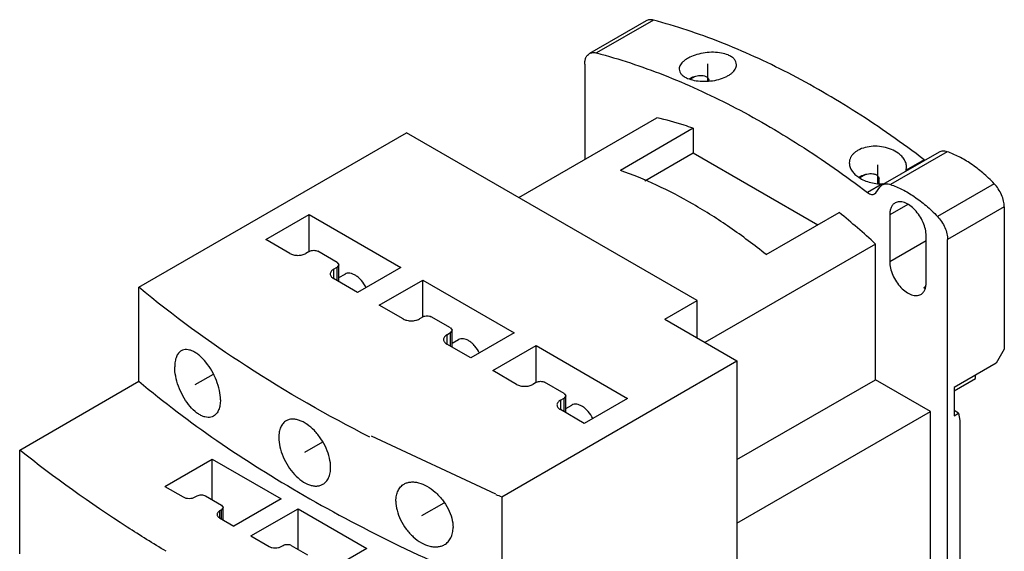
# Model space of a CAD drawing. Header units: millimetres. Extents: x 56 to 148, y 96 to 197.
# Tile 2 of 2: x 62 to 148, y 150 to 197. Entities that reach past the tile are written whole.
import ezdxf

# ---------------------------------------------------------------- set-up
doc = ezdxf.new("R2010")
doc.units = ezdxf.units.MM
doc.header["$MEASUREMENT"] = 0
doc.layers.add('00_COMPONENTS_1', color=7, linetype='Continuous', lineweight=0)
doc.layers.add('03_AXES_1', color=7, linetype='Continuous', lineweight=0)

msp = doc.modelspace()

# ---------------------------------------------------------------- linework, layer by layer
at = {"layer": '00_COMPONENTS_1', "color": 18, "lineweight": 25, "true_color": 0x000000}
for p, q in [((117.102, 196.742), (112.152, 193.884)), ((117.732, 196.799), (112.782, 193.942)), ((111.738, 192.968), (111.738, 184.652)), ((121.386, 191.897), (120.983, 191.664)), ((105.975, 181.325), (118.031, 188.286)), ((72.812, 173.487), (96.181, 186.979)), ((121.567, 172.323), (96.181, 186.979)), ((121.213, 187.365), (114.849, 183.69)), ((121.213, 187.365), (121.213, 185.224)), ((116.981, 182.781), (121.213, 185.224)), ((121.213, 185.224), (132.087, 178.946)), ((142.667, 185.284), (137.758, 182.449)), ((143.376, 185.317), (138.427, 182.46)), ((141.382, 184.614), (139.804, 183.703)), ((139.804, 183.703), (139.835, 183.962)), ((136.236, 183.324), (135.766, 183.052)), ((137.726, 182.503), (136.432, 181.756)), ((137.155, 181.737), (137.493, 182.217)), ((137.429, 182.545), (137.429, 182.951)), ((137.493, 182.217), (137.718, 182.426)), ((147.482, 182.526), (142.532, 179.668)), ((137.042, 181.633), (137.155, 181.737)), ((139.935, 180.724), (138.36, 179.815)), ((148.366, 180.502), (143.416, 177.644)), ((148.366, 180.502), (148.366, 168.078)), ((83.909, 177.649), (87.696, 179.835)), ((87.696, 176.61), (87.696, 179.835)), ((87.696, 179.835), (95.686, 175.222)), ((127.577, 176.342), (133.941, 180.016)), ((138.36, 179.815), (138.36, 175.732)), ((141.542, 173.895), (141.542, 177.978)), ((85.995, 176.444), (83.909, 177.649)), ((137.123, 177.263), (122.238, 168.67)), ((137.123, 165.424), (137.123, 177.263)), ((138.36, 175.732), (141.542, 177.569)), ((143.416, 121.957), (143.416, 177.644)), ((87.732, 176.63), (87.409, 176.444)), ((90.136, 175.651), (88.439, 176.63)), ((90.136, 175.651), (90.282, 175.446)), ((90.282, 175.446), (90.136, 175.242)), ((90.282, 173.969), (90.282, 175.446)), ((89.813, 175.056), (90.136, 175.242)), ((89.813, 175.056), (89.813, 174.24)), ((90.136, 174.054), (90.136, 175.242)), ((90.282, 174.327), (90.816, 174.635)), ((95.686, 175.222), (91.899, 173.035)), ((91.899, 173.035), (89.813, 174.24)), ((93.808, 171.933), (97.596, 174.12)), ((97.596, 170.895), (97.596, 174.12)), ((97.596, 174.12), (105.586, 169.507)), ((72.812, 165.281), (72.812, 173.487)), ((141.492, 173.522), (141.346, 173.437)), ((95.894, 170.729), (93.808, 171.933)), ((118.738, 170.691), (121.567, 172.323)), ((121.567, 169.058), (121.567, 172.323)), ((97.631, 170.915), (97.309, 170.729)), ((100.035, 169.935), (98.338, 170.915)), ((118.738, 170.691), (125.031, 167.057)), ((99.713, 169.341), (100.035, 169.527)), ((99.713, 169.341), (99.713, 168.524)), ((100.035, 169.935), (100.182, 169.731)), ((100.182, 169.731), (100.035, 169.527)), ((100.035, 168.338), (100.035, 169.527)), ((100.182, 168.254), (100.182, 169.731)), ((105.586, 169.507), (101.799, 167.32)), ((101.799, 167.32), (99.713, 168.524)), ((100.182, 168.611), (100.716, 168.92)), ((103.708, 166.218), (107.495, 168.404)), ((107.495, 165.179), (107.495, 168.404)), ((107.495, 168.404), (115.486, 163.791)), ((148.366, 168.078), (147.659, 166.853)), ((104.49, 155.198), (125.031, 167.057)), ((125.031, 167.057), (125.031, 108.31)), ((147.659, 166.853), (143.982, 164.73)), ((105.794, 165.013), (103.708, 166.218)), ((62.417, 159.28), (72.812, 165.281)), ((107.531, 165.2), (107.208, 165.013)), ((109.935, 164.22), (108.238, 165.2)), ((125.031, 158.443), (137.123, 165.424)), ((141.931, 162.648), (137.123, 165.424)), ((143.982, 164.444), (145.856, 165.526)), ((145.856, 165.526), (145.856, 165.812)), ((109.935, 164.22), (110.081, 164.016)), ((143.982, 164.73), (143.982, 162.28)), ((109.612, 163.625), (109.935, 163.812)), ((109.612, 163.625), (109.612, 162.809)), ((110.081, 164.016), (109.935, 163.812)), ((109.935, 162.623), (109.935, 163.812)), ((110.081, 162.538), (110.081, 164.016)), ((115.486, 163.791), (111.698, 161.605)), ((111.698, 161.605), (109.612, 162.809)), ((110.081, 162.896), (110.615, 163.204)), ((125.031, 152.891), (141.931, 162.648)), ((141.931, 135.703), (141.931, 162.648)), ((144.363, 162.5), (143.982, 162.72)), ((143.982, 162.28), (144.363, 162.5)), ((144.363, 162.5), (144.474, 161.867)), ((144.474, 161.867), (144.477, 133.989)), ((103.991, 155.43), (93.116, 160.493)), ((62.417, 150.217), (62.417, 159.28)), ((75.095, 156.107), (79.223, 158.491)), ((79.223, 154.949), (79.223, 158.491)), ((79.223, 158.491), (85.234, 155.021)), ((75.095, 156.107), (76.686, 155.189)), ((77.747, 155.189), (77.923, 155.291)), ((78.63, 155.291), (80.045, 154.474)), ((85.234, 155.021), (81.105, 152.637)), ((104.49, 155.198), (104.49, 146.992)), ((80.045, 154.066), (79.868, 153.964)), ((79.868, 153.964), (79.868, 153.352)), ((80.045, 154.474), (80.191, 154.27)), ((80.191, 154.27), (80.045, 154.066)), ((80.045, 153.25), (80.045, 154.066)), ((80.191, 153.165), (80.191, 154.27)), ((82.59, 151.78), (86.718, 154.163)), ((86.718, 150.621), (86.718, 154.163)), ((86.718, 154.163), (92.729, 150.693)), ((79.868, 153.352), (81.105, 152.637)), ((82.59, 151.78), (84.181, 150.862)), ((85.242, 150.862), (85.419, 150.964)), ((86.126, 150.964), (87.54, 150.147)), ((92.729, 150.693), (88.601, 148.31))]:
    msp.add_line(p, q, dxfattribs=at)
for points, knots in [([(117.732, 196.799), (117.622, 196.828), (117.506, 196.842), (117.393, 196.832), (117.341, 196.827), (117.29, 196.817), (117.24, 196.802), (117.192, 196.787), (117.145, 196.767), (117.102, 196.742)], [0, 0, 0, 0, 1, 1, 1, 2, 2, 2, 3, 3, 3, 3]), ([(141.382, 184.614), (139.462, 186.073), (137.486, 187.459), (135.452, 188.755), (133.516, 189.988), (131.529, 191.14), (129.489, 192.19), (127.559, 193.185), (125.583, 194.089), (123.561, 194.882), (121.655, 195.629), (119.709, 196.276), (117.732, 196.799)], [0, 0, 0, 0, 1, 1, 1, 2, 2, 2, 3, 3, 3, 4, 4, 4, 4]), ([(111.738, 192.968), (111.738, 193.07), (111.746, 193.171), (111.765, 193.271), (111.782, 193.36), (111.808, 193.448), (111.845, 193.531), (111.879, 193.606), (111.922, 193.676), (111.976, 193.738), (112.026, 193.796), (112.086, 193.846), (112.152, 193.884)], [0, 0, 0, 0, 1, 1, 1, 2, 2, 2, 3, 3, 3, 4, 4, 4, 4]), ([(112.152, 193.884), (112.195, 193.909), (112.242, 193.929), (112.29, 193.944), (112.34, 193.96), (112.391, 193.969), (112.443, 193.974), (112.556, 193.984), (112.672, 193.971), (112.782, 193.942)], [0, 0, 0, 0, 1, 1, 1, 2, 2, 2, 3, 3, 3, 3]), ([(112.782, 193.942), (114.759, 193.419), (116.705, 192.771), (118.611, 192.024), (120.633, 191.232), (122.61, 190.327), (124.54, 189.333), (126.579, 188.282), (128.567, 187.13), (130.502, 185.897), (132.536, 184.601), (134.513, 183.215), (136.432, 181.756)], [0, 0, 0, 0, 1, 1, 1, 2, 2, 2, 3, 3, 3, 4, 4, 4, 4]), ([(124.253, 193.763), (124.066, 193.842), (123.868, 193.896), (123.667, 193.933), (123.44, 193.975), (123.21, 193.995), (122.98, 193.997), (122.735, 194), (122.491, 193.984), (122.249, 193.951), (122.008, 193.918), (121.769, 193.868), (121.536, 193.8), (121.319, 193.737), (121.107, 193.657), (120.904, 193.558), (120.812, 193.513), (120.723, 193.464), (120.636, 193.41), (120.557, 193.361), (120.48, 193.307), (120.408, 193.248), (120.343, 193.195), (120.281, 193.138), (120.226, 193.076), (120.176, 193.021), (120.131, 192.961), (120.093, 192.897), (120.059, 192.84), (120.032, 192.779), (120.013, 192.716), (119.996, 192.657), (119.986, 192.596), (119.986, 192.535)], [0, 0, 0, 0, 1, 1, 1, 2, 2, 2, 3, 3, 3, 4, 4, 4, 5, 5, 5, 6, 6, 6, 7, 7, 7, 8, 8, 8, 9, 9, 9, 10, 10, 10, 11, 11, 11, 11]), ([(124.985, 192.917), (124.985, 193.001), (124.969, 193.086), (124.937, 193.164), (124.904, 193.249), (124.854, 193.325), (124.795, 193.394), (124.727, 193.471), (124.648, 193.538), (124.563, 193.596), (124.466, 193.662), (124.361, 193.717), (124.253, 193.763)], [0, 0, 0, 0, 1, 1, 1, 2, 2, 2, 3, 3, 3, 4, 4, 4, 4]), ([(119.986, 192.535), (119.986, 192.455), (120.003, 192.374), (120.034, 192.3), (120.067, 192.219), (120.118, 192.146), (120.176, 192.081), (120.244, 192.006), (120.323, 191.942), (120.408, 191.886), (120.505, 191.821), (120.61, 191.767), (120.718, 191.722)], [0, 0, 0, 0, 1, 1, 1, 2, 2, 2, 3, 3, 3, 4, 4, 4, 4]), ([(120.718, 191.722), (120.906, 191.642), (121.104, 191.586), (121.304, 191.546), (121.531, 191.5), (121.761, 191.475), (121.992, 191.467), (122.237, 191.458), (122.481, 191.467), (122.725, 191.495), (122.965, 191.521), (123.204, 191.565), (123.438, 191.629), (123.654, 191.688), (123.866, 191.764), (124.068, 191.862), (124.16, 191.906), (124.249, 191.955), (124.336, 192.009), (124.415, 192.059), (124.491, 192.113), (124.564, 192.173), (124.629, 192.227), (124.69, 192.286), (124.746, 192.35), (124.796, 192.407), (124.841, 192.469), (124.878, 192.536), (124.912, 192.596), (124.94, 192.66), (124.958, 192.726), (124.976, 192.788), (124.985, 192.853), (124.985, 192.917)], [0, 0, 0, 0, 1, 1, 1, 2, 2, 2, 3, 3, 3, 4, 4, 4, 5, 5, 5, 6, 6, 6, 7, 7, 7, 8, 8, 8, 9, 9, 9, 10, 10, 10, 11, 11, 11, 11]), ([(120.856, 191.694), (120.927, 191.731), (120.999, 191.765), (121.073, 191.796), (121.149, 191.829), (121.227, 191.858), (121.306, 191.884), (121.387, 191.911), (121.47, 191.933), (121.553, 191.95), (121.638, 191.968), (121.724, 191.98), (121.811, 191.984), (121.898, 191.988), (121.985, 191.985), (122.071, 191.97), (122.156, 191.956), (122.239, 191.931), (122.315, 191.892), (122.353, 191.873), (122.388, 191.85), (122.421, 191.824), (122.452, 191.799), (122.481, 191.77), (122.505, 191.737), (122.528, 191.706), (122.547, 191.672), (122.56, 191.635), (122.573, 191.599), (122.58, 191.562), (122.58, 191.524)], [0, 0, 0, 0, 1, 1, 1, 2, 2, 2, 3, 3, 3, 4, 4, 4, 5, 5, 5, 6, 6, 6, 7, 7, 7, 8, 8, 8, 9, 9, 9, 10, 10, 10, 10]), ([(121.213, 187.365), (120.947, 187.458), (120.679, 187.547), (120.41, 187.633), (119.627, 187.884), (118.833, 188.103), (118.031, 188.286)], [0, 0, 0, 0, 1, 1, 1, 2, 2, 2, 2]), ([(139.103, 185.19), (138.922, 185.322), (138.723, 185.43), (138.517, 185.516), (138.295, 185.609), (138.064, 185.678), (137.829, 185.724), (137.588, 185.771), (137.342, 185.794), (137.096, 185.795), (136.857, 185.795), (136.618, 185.773), (136.383, 185.726), (136.166, 185.682), (135.953, 185.615), (135.752, 185.522), (135.66, 185.48), (135.571, 185.431), (135.485, 185.377), (135.405, 185.326), (135.328, 185.269), (135.257, 185.206), (135.191, 185.147), (135.13, 185.082), (135.075, 185.013), (135.024, 184.947), (134.979, 184.876), (134.943, 184.801), (134.908, 184.73), (134.88, 184.655), (134.862, 184.577), (134.844, 184.501), (134.835, 184.422), (134.835, 184.344)], [0, 0, 0, 0, 1, 1, 1, 2, 2, 2, 3, 3, 3, 4, 4, 4, 5, 5, 5, 6, 6, 6, 7, 7, 7, 8, 8, 8, 9, 9, 9, 10, 10, 10, 11, 11, 11, 11]), ([(139.835, 183.962), (139.835, 184.073), (139.818, 184.184), (139.787, 184.291), (139.754, 184.404), (139.705, 184.512), (139.644, 184.614), (139.579, 184.723), (139.501, 184.824), (139.413, 184.917), (139.319, 185.018), (139.214, 185.108), (139.103, 185.19)], [0, 0, 0, 0, 1, 1, 1, 2, 2, 2, 3, 3, 3, 4, 4, 4, 4]), ([(143.376, 185.317), (143.313, 185.339), (143.247, 185.355), (143.18, 185.366), (143.119, 185.375), (143.056, 185.379), (142.994, 185.376), (142.936, 185.373), (142.878, 185.365), (142.822, 185.349), (142.768, 185.333), (142.716, 185.311), (142.667, 185.283)], [0, 0, 0, 0, 1, 1, 1, 2, 2, 2, 3, 3, 3, 4, 4, 4, 4]), ([(147.482, 182.526), (147.166, 182.856), (146.835, 183.171), (146.487, 183.468), (146.158, 183.75), (145.815, 184.015), (145.456, 184.259), (145.121, 184.487), (144.773, 184.696), (144.412, 184.88), (144.077, 185.05), (143.732, 185.199), (143.376, 185.317)], [0, 0, 0, 0, 1, 1, 1, 2, 2, 2, 3, 3, 3, 4, 4, 4, 4]), ([(134.835, 184.344), (134.835, 184.237), (134.852, 184.129), (134.883, 184.027), (134.916, 183.917), (134.966, 183.812), (135.026, 183.714), (135.092, 183.607), (135.17, 183.509), (135.257, 183.418), (135.352, 183.319), (135.457, 183.229), (135.567, 183.148)], [0, 0, 0, 0, 1, 1, 1, 2, 2, 2, 3, 3, 3, 4, 4, 4, 4]), ([(127.577, 176.342), (126.551, 177.168), (125.495, 177.959), (124.41, 178.708), (123.372, 179.424), (122.306, 180.102), (121.213, 180.733), (120.172, 181.334), (119.106, 181.893), (118.016, 182.399), (116.981, 182.88), (115.925, 183.314), (114.849, 183.69)], [0, 0, 0, 0, 1, 1, 1, 2, 2, 2, 3, 3, 3, 4, 4, 4, 4]), ([(135.567, 183.148), (135.712, 183.043), (135.867, 182.952), (136.028, 182.874), (136.2, 182.791), (136.378, 182.722), (136.561, 182.667), (136.938, 182.554), (137.334, 182.498), (137.726, 182.503)], [0, 0, 0, 0, 1, 1, 1, 2, 2, 2, 3, 3, 3, 3]), ([(135.666, 183.101), (135.737, 183.139), (135.81, 183.174), (135.884, 183.207), (135.961, 183.241), (136.04, 183.272), (136.12, 183.299), (136.203, 183.328), (136.287, 183.352), (136.372, 183.371), (136.458, 183.39), (136.546, 183.404), (136.635, 183.409), (136.724, 183.415), (136.813, 183.413), (136.901, 183.4), (136.989, 183.387), (137.075, 183.363), (137.154, 183.325), (137.192, 183.306), (137.229, 183.283), (137.263, 183.257), (137.296, 183.231), (137.326, 183.202), (137.351, 183.169), (137.375, 183.137), (137.395, 183.102), (137.409, 183.064), (137.422, 183.028), (137.429, 182.99), (137.429, 182.951)], [0, 0, 0, 0, 1, 1, 1, 2, 2, 2, 3, 3, 3, 4, 4, 4, 5, 5, 5, 6, 6, 6, 7, 7, 7, 8, 8, 8, 9, 9, 9, 10, 10, 10, 10]), ([(139.77, 183.593), (139.773, 183.602), (139.777, 183.611), (139.78, 183.62), (139.789, 183.647), (139.797, 183.675), (139.804, 183.703)], [0, 0, 0, 0, 1, 1, 1, 2, 2, 2, 2]), ([(137.718, 182.426), (137.766, 182.454), (137.818, 182.476), (137.872, 182.491), (137.928, 182.507), (137.986, 182.516), (138.044, 182.519), (138.106, 182.521), (138.169, 182.517), (138.231, 182.508), (138.297, 182.498), (138.363, 182.481), (138.427, 182.46)], [0, 0, 0, 0, 1, 1, 1, 2, 2, 2, 3, 3, 3, 4, 4, 4, 4]), ([(138.427, 182.46), (138.782, 182.341), (139.128, 182.192), (139.462, 182.022), (139.823, 181.838), (140.172, 181.629), (140.507, 181.401), (140.865, 181.158), (141.208, 180.892), (141.538, 180.611), (141.885, 180.314), (142.216, 179.998), (142.532, 179.668)], [0, 0, 0, 0, 1, 1, 1, 2, 2, 2, 3, 3, 3, 4, 4, 4, 4]), ([(148.366, 180.502), (148.366, 180.674), (148.343, 180.846), (148.304, 181.015), (148.262, 181.2), (148.2, 181.38), (148.124, 181.554), (148.045, 181.735), (147.951, 181.908), (147.842, 182.073), (147.736, 182.234), (147.615, 182.386), (147.482, 182.526)], [0, 0, 0, 0, 1, 1, 1, 2, 2, 2, 3, 3, 3, 4, 4, 4, 4]), ([(136.432, 181.756), (136.484, 181.716), (136.539, 181.681), (136.598, 181.653), (136.65, 181.627), (136.704, 181.607), (136.761, 181.596), (136.811, 181.586), (136.862, 181.582), (136.912, 181.589), (136.958, 181.595), (137.003, 181.609), (137.043, 181.632)], [0, 0, 0, 0, 1, 1, 1, 2, 2, 2, 3, 3, 3, 4, 4, 4, 4]), ([(138.826, 180.845), (138.752, 180.802), (138.685, 180.746), (138.628, 180.681), (138.568, 180.611), (138.519, 180.532), (138.481, 180.448), (138.439, 180.355), (138.41, 180.256), (138.391, 180.155), (138.369, 180.043), (138.36, 179.929), (138.36, 179.815)], [0, 0, 0, 0, 1, 1, 1, 2, 2, 2, 3, 3, 3, 4, 4, 4, 4]), ([(141.542, 177.978), (141.542, 178.17), (141.517, 178.363), (141.474, 178.551), (141.427, 178.757), (141.359, 178.959), (141.274, 179.153), (141.187, 179.355), (141.081, 179.549), (140.961, 179.734), (140.842, 179.914), (140.709, 180.085), (140.56, 180.242), (140.423, 180.387), (140.272, 180.52), (140.107, 180.634), (139.963, 180.734), (139.807, 180.82), (139.641, 180.877), (139.568, 180.903), (139.492, 180.923), (139.415, 180.935), (139.345, 180.947), (139.273, 180.952), (139.201, 180.949), (139.135, 180.947), (139.068, 180.937), (139.004, 180.919), (138.942, 180.902), (138.882, 180.877), (138.826, 180.845)], [0, 0, 0, 0, 1, 1, 1, 2, 2, 2, 3, 3, 3, 4, 4, 4, 5, 5, 5, 6, 6, 6, 7, 7, 7, 8, 8, 8, 9, 9, 9, 10, 10, 10, 10]), ([(142.532, 179.668), (142.666, 179.529), (142.786, 179.376), (142.892, 179.215), (143.001, 179.051), (143.096, 178.877), (143.175, 178.696), (143.25, 178.522), (143.312, 178.342), (143.354, 178.157), (143.393, 177.989), (143.416, 177.816), (143.416, 177.644)], [0, 0, 0, 0, 1, 1, 1, 2, 2, 2, 3, 3, 3, 4, 4, 4, 4]), ([(85.995, 176.444), (86.095, 176.386), (86.206, 176.346), (86.319, 176.319), (86.445, 176.289), (86.573, 176.275), (86.702, 176.275), (86.831, 176.275), (86.959, 176.289), (87.085, 176.319), (87.198, 176.346), (87.309, 176.386), (87.409, 176.444)], [0, 0, 0, 0, 1, 1, 1, 2, 2, 2, 3, 3, 3, 4, 4, 4, 4]), ([(87.732, 176.63), (87.782, 176.659), (87.837, 176.679), (87.894, 176.693), (87.956, 176.708), (88.021, 176.715), (88.085, 176.715), (88.149, 176.715), (88.214, 176.708), (88.276, 176.693), (88.333, 176.679), (88.388, 176.659), (88.439, 176.63)], [0, 0, 0, 0, 1, 1, 1, 2, 2, 2, 3, 3, 3, 4, 4, 4, 4]), ([(138.36, 175.732), (138.36, 175.54), (138.386, 175.347), (138.429, 175.159), (138.476, 174.953), (138.544, 174.751), (138.628, 174.557), (138.716, 174.355), (138.821, 174.16), (138.942, 173.976), (139.06, 173.796), (139.194, 173.625), (139.342, 173.468), (139.48, 173.323), (139.63, 173.19), (139.795, 173.076), (139.94, 172.975), (140.096, 172.89), (140.262, 172.833), (140.335, 172.807), (140.411, 172.787), (140.487, 172.775), (140.558, 172.763), (140.63, 172.758), (140.701, 172.761), (140.768, 172.763), (140.835, 172.773), (140.899, 172.791), (140.961, 172.808), (141.021, 172.833), (141.076, 172.865)], [0, 0, 0, 0, 1, 1, 1, 2, 2, 2, 3, 3, 3, 4, 4, 4, 5, 5, 5, 6, 6, 6, 7, 7, 7, 8, 8, 8, 9, 9, 9, 10, 10, 10, 10]), ([(89.813, 175.056), (89.769, 175.031), (89.727, 175.002), (89.689, 174.969), (89.655, 174.939), (89.623, 174.906), (89.596, 174.869), (89.573, 174.836), (89.553, 174.799), (89.54, 174.761), (89.527, 174.724), (89.52, 174.686), (89.52, 174.648)], [0, 0, 0, 0, 1, 1, 1, 2, 2, 2, 3, 3, 3, 4, 4, 4, 4]), ([(89.52, 174.648), (89.52, 174.61), (89.527, 174.572), (89.54, 174.535), (89.553, 174.497), (89.573, 174.46), (89.596, 174.427), (89.623, 174.39), (89.655, 174.357), (89.689, 174.327), (89.727, 174.294), (89.769, 174.265), (89.813, 174.24)], [0, 0, 0, 0, 1, 1, 1, 2, 2, 2, 3, 3, 3, 4, 4, 4, 4]), ([(92.653, 173.463), (92.545, 173.68), (92.411, 173.884), (92.253, 174.068), (92.178, 174.156), (92.098, 174.238), (92.012, 174.315), (91.932, 174.386), (91.846, 174.451), (91.756, 174.509), (91.674, 174.561), (91.588, 174.607), (91.498, 174.642), (91.417, 174.674), (91.334, 174.698), (91.248, 174.709), (91.171, 174.72), (91.093, 174.72), (91.017, 174.707), (90.947, 174.695), (90.878, 174.671), (90.816, 174.635)], [0, 0, 0, 0, 1, 1, 1, 2, 2, 2, 3, 3, 3, 4, 4, 4, 5, 5, 5, 6, 6, 6, 7, 7, 7, 7]), ([(141.076, 172.865), (141.15, 172.908), (141.218, 172.964), (141.274, 173.029), (141.335, 173.099), (141.383, 173.178), (141.421, 173.262), (141.463, 173.355), (141.493, 173.454), (141.512, 173.555), (141.533, 173.667), (141.542, 173.781), (141.542, 173.895)], [0, 0, 0, 0, 1, 1, 1, 2, 2, 2, 3, 3, 3, 4, 4, 4, 4]), ([(92.986, 160.408), (89.297, 162.287), (85.694, 164.343), (82.217, 166.597), (78.954, 168.713), (75.801, 171.004), (72.812, 173.487)], [0, 0, 0, 0, 1, 1, 1, 2, 2, 2, 2]), ([(141.491, 173.398), (141.479, 173.4), (141.467, 173.403), (141.455, 173.406), (141.418, 173.415), (141.382, 173.425), (141.346, 173.437)], [0, 0, 0, 0, 1, 1, 1, 2, 2, 2, 2]), ([(95.894, 170.729), (95.995, 170.671), (96.106, 170.631), (96.219, 170.604), (96.344, 170.574), (96.473, 170.56), (96.602, 170.56), (96.73, 170.56), (96.859, 170.574), (96.984, 170.604), (97.097, 170.631), (97.208, 170.671), (97.309, 170.729)], [0, 0, 0, 0, 1, 1, 1, 2, 2, 2, 3, 3, 3, 4, 4, 4, 4]), ([(97.631, 170.915), (97.681, 170.944), (97.737, 170.964), (97.793, 170.978), (97.856, 170.993), (97.92, 171), (97.985, 171), (98.049, 171), (98.113, 170.993), (98.176, 170.978), (98.233, 170.964), (98.288, 170.944), (98.338, 170.915)], [0, 0, 0, 0, 1, 1, 1, 2, 2, 2, 3, 3, 3, 4, 4, 4, 4]), ([(99.713, 169.341), (99.669, 169.316), (99.627, 169.287), (99.589, 169.253), (99.554, 169.224), (99.523, 169.19), (99.496, 169.153), (99.472, 169.12), (99.452, 169.084), (99.439, 169.045), (99.427, 169.009), (99.42, 168.971), (99.42, 168.933)], [0, 0, 0, 0, 1, 1, 1, 2, 2, 2, 3, 3, 3, 4, 4, 4, 4]), ([(99.42, 168.933), (99.42, 168.895), (99.427, 168.856), (99.439, 168.82), (99.452, 168.781), (99.472, 168.745), (99.496, 168.712), (99.523, 168.675), (99.554, 168.642), (99.589, 168.612), (99.627, 168.579), (99.669, 168.55), (99.713, 168.524)], [0, 0, 0, 0, 1, 1, 1, 2, 2, 2, 3, 3, 3, 4, 4, 4, 4]), ([(102.553, 167.748), (102.445, 167.964), (102.31, 168.169), (102.153, 168.353), (102.078, 168.44), (101.997, 168.523), (101.911, 168.599), (101.831, 168.67), (101.746, 168.736), (101.656, 168.794), (101.574, 168.846), (101.488, 168.891), (101.397, 168.927), (101.317, 168.959), (101.233, 168.983), (101.147, 168.994), (101.071, 169.004), (100.993, 169.005), (100.917, 168.991), (100.846, 168.979), (100.777, 168.955), (100.716, 168.92)], [0, 0, 0, 0, 1, 1, 1, 2, 2, 2, 3, 3, 3, 4, 4, 4, 5, 5, 5, 6, 6, 6, 7, 7, 7, 7]), ([(76.52, 167.945), (76.428, 167.892), (76.346, 167.818), (76.279, 167.735), (76.202, 167.641), (76.144, 167.535), (76.099, 167.423), (76.046, 167.294), (76.011, 167.158), (75.988, 167.021), (75.962, 166.863), (75.951, 166.703), (75.951, 166.543)], [0, 0, 0, 0, 1, 1, 1, 2, 2, 2, 3, 3, 3, 4, 4, 4, 4]), ([(79.939, 163.666), (79.939, 163.939), (79.905, 164.213), (79.85, 164.481), (79.789, 164.777), (79.7, 165.066), (79.592, 165.348), (79.479, 165.638), (79.344, 165.92), (79.189, 166.191), (79.038, 166.452), (78.869, 166.703), (78.679, 166.938), (78.506, 167.151), (78.317, 167.352), (78.108, 167.528), (78.015, 167.607), (77.917, 167.681), (77.815, 167.748), (77.723, 167.808), (77.626, 167.864), (77.526, 167.91), (77.436, 167.953), (77.342, 167.988), (77.246, 168.013), (77.16, 168.036), (77.071, 168.051), (76.982, 168.054), (76.9, 168.057), (76.818, 168.05), (76.738, 168.031), (76.662, 168.013), (76.588, 167.984), (76.52, 167.945)], [0, 0, 0, 0, 1, 1, 1, 2, 2, 2, 3, 3, 3, 4, 4, 4, 5, 5, 5, 6, 6, 6, 7, 7, 7, 8, 8, 8, 9, 9, 9, 10, 10, 10, 11, 11, 11, 11]), ([(79.34, 162.248), (79.27, 162.207), (79.193, 162.176), (79.114, 162.157), (79.031, 162.136), (78.946, 162.128), (78.862, 162.129), (78.77, 162.131), (78.679, 162.145), (78.591, 162.167), (78.493, 162.191), (78.398, 162.226), (78.306, 162.268), (78.205, 162.314), (78.108, 162.369), (78.014, 162.43), (77.912, 162.497), (77.815, 162.572), (77.722, 162.651), (77.514, 162.828), (77.328, 163.03), (77.16, 163.245), (76.974, 163.483), (76.81, 163.736), (76.665, 164.001), (76.516, 164.274), (76.387, 164.559), (76.28, 164.852), (76.176, 165.136), (76.093, 165.428), (76.035, 165.725), (75.982, 165.995), (75.951, 166.269), (75.951, 166.543)], [0, 0, 0, 0, 1, 1, 1, 2, 2, 2, 3, 3, 3, 4, 4, 4, 5, 5, 5, 6, 6, 6, 7, 7, 7, 8, 8, 8, 9, 9, 9, 10, 10, 10, 11, 11, 11, 11]), ([(72.812, 165.281), (75.007, 163.457), (77.291, 161.738), (79.64, 160.115), (82.106, 158.413), (84.643, 156.818), (87.237, 155.32), (89.949, 153.755), (92.722, 152.296), (95.542, 150.934), (98.478, 149.517), (101.465, 148.206), (104.49, 146.992)], [0, 0, 0, 0, 1, 1, 1, 2, 2, 2, 3, 3, 3, 4, 4, 4, 4]), ([(107.531, 165.2), (107.581, 165.229), (107.636, 165.249), (107.693, 165.262), (107.756, 165.277), (107.82, 165.284), (107.884, 165.284), (107.948, 165.284), (108.013, 165.277), (108.075, 165.262), (108.132, 165.249), (108.187, 165.229), (108.238, 165.2)], [0, 0, 0, 0, 1, 1, 1, 2, 2, 2, 3, 3, 3, 4, 4, 4, 4]), ([(105.794, 165.013), (105.894, 164.956), (106.005, 164.915), (106.118, 164.888), (106.244, 164.858), (106.372, 164.844), (106.501, 164.844), (106.63, 164.844), (106.758, 164.858), (106.884, 164.888), (106.997, 164.915), (107.108, 164.956), (107.208, 165.013)], [0, 0, 0, 0, 1, 1, 1, 2, 2, 2, 3, 3, 3, 4, 4, 4, 4]), ([(79.939, 163.666), (79.939, 163.506), (79.927, 163.345), (79.899, 163.188), (79.875, 163.049), (79.837, 162.912), (79.782, 162.781), (79.734, 162.668), (79.673, 162.559), (79.594, 162.464), (79.522, 162.378), (79.437, 162.303), (79.34, 162.248)], [0, 0, 0, 0, 1, 1, 1, 2, 2, 2, 3, 3, 3, 4, 4, 4, 4]), ([(109.612, 163.625), (109.568, 163.6), (109.527, 163.571), (109.488, 163.538), (109.454, 163.508), (109.422, 163.475), (109.396, 163.438), (109.372, 163.405), (109.352, 163.369), (109.339, 163.33), (109.326, 163.294), (109.319, 163.255), (109.319, 163.217)], [0, 0, 0, 0, 1, 1, 1, 2, 2, 2, 3, 3, 3, 4, 4, 4, 4]), ([(109.319, 163.217), (109.319, 163.179), (109.326, 163.141), (109.339, 163.105), (109.352, 163.066), (109.372, 163.03), (109.396, 162.996), (109.422, 162.959), (109.454, 162.926), (109.488, 162.896), (109.527, 162.863), (109.568, 162.834), (109.612, 162.809)], [0, 0, 0, 0, 1, 1, 1, 2, 2, 2, 3, 3, 3, 4, 4, 4, 4]), ([(112.452, 162.033), (112.344, 162.249), (112.21, 162.454), (112.052, 162.637), (111.977, 162.725), (111.897, 162.808), (111.811, 162.884), (111.731, 162.955), (111.646, 163.021), (111.555, 163.078), (111.473, 163.13), (111.387, 163.176), (111.297, 163.212), (111.216, 163.243), (111.133, 163.267), (111.047, 163.279), (110.971, 163.289), (110.893, 163.289), (110.816, 163.276), (110.746, 163.264), (110.677, 163.24), (110.615, 163.204)], [0, 0, 0, 0, 1, 1, 1, 2, 2, 2, 3, 3, 3, 4, 4, 4, 5, 5, 5, 6, 6, 6, 7, 7, 7, 7]), ([(85.684, 161.837), (85.58, 161.777), (85.486, 161.697), (85.408, 161.606), (85.323, 161.508), (85.256, 161.396), (85.203, 161.278), (85.144, 161.146), (85.104, 161.006), (85.077, 160.864), (85.047, 160.704), (85.035, 160.542), (85.035, 160.38)], [0, 0, 0, 0, 1, 1, 1, 2, 2, 2, 3, 3, 3, 4, 4, 4, 4]), ([(89.562, 157.768), (89.562, 158.041), (89.525, 158.315), (89.462, 158.581), (89.393, 158.875), (89.294, 159.16), (89.172, 159.435), (89.044, 159.721), (88.891, 159.996), (88.717, 160.256), (88.63, 160.385), (88.538, 160.51), (88.441, 160.632), (88.346, 160.75), (88.246, 160.865), (88.14, 160.975), (87.943, 161.18), (87.727, 161.368), (87.492, 161.529), (87.385, 161.603), (87.274, 161.67), (87.159, 161.731), (87.052, 161.786), (86.943, 161.835), (86.829, 161.875), (86.725, 161.912), (86.619, 161.942), (86.51, 161.96), (86.411, 161.977), (86.31, 161.985), (86.209, 161.981), (86.115, 161.978), (86.022, 161.965), (85.932, 161.94), (85.845, 161.916), (85.761, 161.881), (85.684, 161.837)], [0, 0, 0, 0, 1, 1, 1, 2, 2, 2, 3, 3, 3, 4, 4, 4, 5, 5, 5, 6, 6, 6, 7, 7, 7, 8, 8, 8, 9, 9, 9, 10, 10, 10, 11, 11, 11, 12, 12, 12, 12]), ([(85.035, 160.38), (85.035, 160.106), (85.07, 159.832), (85.13, 159.564), (85.195, 159.269), (85.29, 158.981), (85.408, 158.703), (85.529, 158.415), (85.676, 158.137), (85.845, 157.873), (86.011, 157.615), (86.198, 157.37), (86.408, 157.146), (86.602, 156.938), (86.814, 156.748), (87.048, 156.586), (87.254, 156.443), (87.476, 156.322), (87.712, 156.241), (87.818, 156.205), (87.926, 156.177), (88.036, 156.159), (88.137, 156.143), (88.24, 156.136), (88.343, 156.141), (88.439, 156.146), (88.535, 156.16), (88.628, 156.187), (88.718, 156.212), (88.804, 156.249), (88.885, 156.295)], [0, 0, 0, 0, 1, 1, 1, 2, 2, 2, 3, 3, 3, 4, 4, 4, 5, 5, 5, 6, 6, 6, 7, 7, 7, 8, 8, 8, 9, 9, 9, 10, 10, 10, 10]), ([(75.208, 150.444), (74.064, 151.129), (72.93, 151.832), (71.808, 152.553), (68.568, 154.636), (65.424, 156.874), (62.417, 159.28)], [0, 0, 0, 0, 1, 1, 1, 2, 2, 2, 2]), ([(88.885, 156.295), (88.992, 156.357), (89.089, 156.438), (89.172, 156.532), (89.259, 156.631), (89.33, 156.745), (89.385, 156.865), (89.447, 156.998), (89.489, 157.139), (89.517, 157.283), (89.549, 157.443), (89.562, 157.606), (89.562, 157.768)], [0, 0, 0, 0, 1, 1, 1, 2, 2, 2, 3, 3, 3, 4, 4, 4, 4]), ([(95.974, 156.314), (96.06, 156.364), (96.152, 156.404), (96.248, 156.433), (96.347, 156.463), (96.45, 156.482), (96.554, 156.491), (96.664, 156.501), (96.776, 156.5), (96.886, 156.489), (97.005, 156.478), (97.122, 156.456), (97.237, 156.427), (97.492, 156.361), (97.736, 156.256), (97.966, 156.127), (98.221, 155.984), (98.458, 155.812), (98.678, 155.619), (98.91, 155.415), (99.122, 155.189), (99.312, 154.945), (99.503, 154.7), (99.672, 154.437), (99.813, 154.16), (99.948, 153.896), (100.058, 153.619), (100.134, 153.331), (100.203, 153.069), (100.245, 152.798), (100.245, 152.528)], [0, 0, 0, 0, 1, 1, 1, 2, 2, 2, 3, 3, 3, 4, 4, 4, 5, 5, 5, 6, 6, 6, 7, 7, 7, 8, 8, 8, 9, 9, 9, 10, 10, 10, 10]), ([(95.257, 154.828), (95.257, 154.99), (95.272, 155.152), (95.304, 155.311), (95.334, 155.455), (95.379, 155.597), (95.443, 155.73), (95.502, 155.852), (95.578, 155.968), (95.669, 156.068), (95.757, 156.165), (95.861, 156.249), (95.974, 156.314)], [0, 0, 0, 0, 1, 1, 1, 2, 2, 2, 3, 3, 3, 4, 4, 4, 4]), ([(76.686, 155.189), (76.761, 155.145), (76.844, 155.115), (76.929, 155.095), (77.023, 155.073), (77.12, 155.062), (77.216, 155.062), (77.313, 155.062), (77.409, 155.073), (77.503, 155.095), (77.588, 155.115), (77.671, 155.145), (77.747, 155.189)], [0, 0, 0, 0, 1, 1, 1, 2, 2, 2, 3, 3, 3, 4, 4, 4, 4]), ([(77.923, 155.291), (77.974, 155.32), (78.029, 155.34), (78.086, 155.354), (78.148, 155.369), (78.213, 155.375), (78.277, 155.375), (78.341, 155.375), (78.405, 155.369), (78.468, 155.354), (78.525, 155.34), (78.58, 155.32), (78.63, 155.291)], [0, 0, 0, 0, 1, 1, 1, 2, 2, 2, 3, 3, 3, 4, 4, 4, 4]), ([(95.257, 154.828), (95.257, 154.557), (95.297, 154.286), (95.363, 154.022), (95.436, 153.733), (95.541, 153.453), (95.672, 153.185), (95.807, 152.905), (95.97, 152.639), (96.157, 152.39), (96.341, 152.143), (96.549, 151.913), (96.778, 151.706), (96.994, 151.511), (97.229, 151.337), (97.483, 151.194), (97.713, 151.065), (97.958, 150.961), (98.213, 150.897), (98.329, 150.868), (98.448, 150.847), (98.568, 150.837), (98.68, 150.828), (98.793, 150.828), (98.905, 150.839), (99.011, 150.85), (99.116, 150.87), (99.218, 150.902), (99.316, 150.933), (99.411, 150.974), (99.5, 151.025)], [0, 0, 0, 0, 1, 1, 1, 2, 2, 2, 3, 3, 3, 4, 4, 4, 5, 5, 5, 6, 6, 6, 7, 7, 7, 8, 8, 8, 9, 9, 9, 10, 10, 10, 10]), ([(79.868, 153.964), (79.835, 153.945), (79.804, 153.923), (79.775, 153.899), (79.749, 153.876), (79.725, 153.851), (79.705, 153.824), (79.687, 153.799), (79.673, 153.772), (79.663, 153.742), (79.653, 153.715), (79.648, 153.687), (79.648, 153.658)], [0, 0, 0, 0, 1, 1, 1, 2, 2, 2, 3, 3, 3, 4, 4, 4, 4]), ([(79.648, 153.658), (79.648, 153.629), (79.653, 153.601), (79.663, 153.574), (79.673, 153.544), (79.687, 153.517), (79.705, 153.492), (79.725, 153.465), (79.749, 153.44), (79.775, 153.417), (79.804, 153.392), (79.835, 153.371), (79.868, 153.352)], [0, 0, 0, 0, 1, 1, 1, 2, 2, 2, 3, 3, 3, 4, 4, 4, 4]), ([(99.5, 151.025), (99.616, 151.092), (99.723, 151.178), (99.815, 151.277), (99.91, 151.38), (99.988, 151.496), (100.05, 151.621), (100.117, 151.755), (100.164, 151.897), (100.195, 152.043), (100.23, 152.203), (100.245, 152.366), (100.245, 152.528)], [0, 0, 0, 0, 1, 1, 1, 2, 2, 2, 3, 3, 3, 4, 4, 4, 4]), ([(84.181, 150.862), (84.257, 150.818), (84.34, 150.788), (84.425, 150.768), (84.519, 150.745), (84.615, 150.735), (84.712, 150.735), (84.808, 150.735), (84.904, 150.745), (84.999, 150.768), (85.084, 150.788), (85.167, 150.818), (85.242, 150.862)], [0, 0, 0, 0, 1, 1, 1, 2, 2, 2, 3, 3, 3, 4, 4, 4, 4]), ([(85.419, 150.964), (85.469, 150.993), (85.524, 151.013), (85.581, 151.026), (85.644, 151.041), (85.708, 151.048), (85.772, 151.048), (85.837, 151.048), (85.901, 151.041), (85.964, 151.026), (86.02, 151.013), (86.076, 150.993), (86.126, 150.964)], [0, 0, 0, 0, 1, 1, 1, 2, 2, 2, 3, 3, 3, 4, 4, 4, 4])]:
    msp.add_open_spline(points, degree=3, knots=knots, dxfattribs=at)
for points in [[(141.382, 184.614), (141.405, 184.596), (141.429, 184.579), (141.454, 184.563)], [(137.726, 182.503), (137.785, 182.504), (137.843, 182.508), (137.901, 182.514)], [(137.123, 177.263), (136.094, 178.217), (135.033, 179.136), (133.941, 180.016)], [(103.966, 155.409), (104.141, 155.338), (104.315, 155.268), (104.49, 155.198)]]:
    msp.add_open_spline(points, degree=3, dxfattribs=at)
at = {"layer": '03_AXES_1', "color": 2, "lineweight": 25, "true_color": 0xffff00}
for p, q in [((122.486, 191.524), (122.486, 192.98)), ((137.335, 182.558), (137.335, 184.169)), ((79.302, 165.888), (77.696, 164.961)), ((88.838, 159.963), (87.27, 159.058)), ((99.439, 154.652), (97.5, 153.533))]:
    msp.add_line(p, q, dxfattribs=at)

doc.saveas('drawing.dxf')
